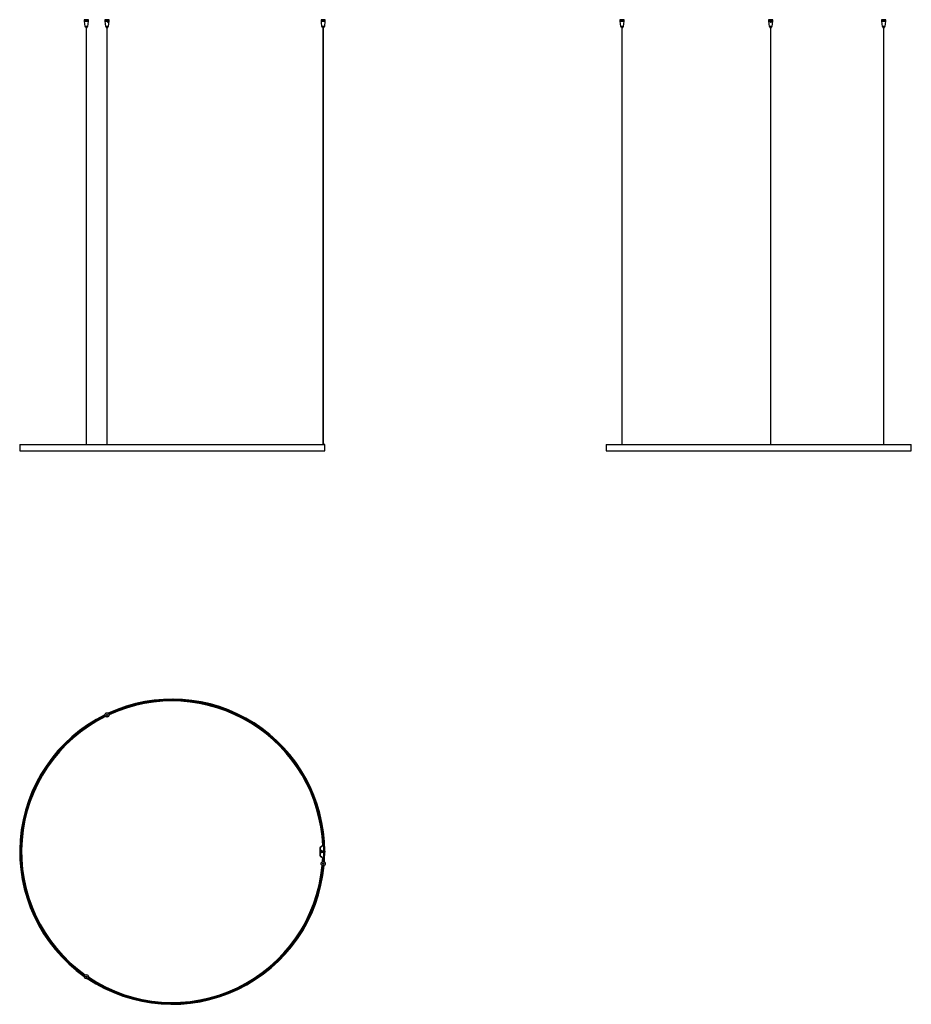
# Model space of a CAD drawing. Header units: millimetres. Extents: x 863 to 5116, y 404 to 5098.
import ezdxf

# ---------------------------------------------------------------- set-up
doc = ezdxf.new("R2010")
doc.units = ezdxf.units.MM
doc.header["$LTSCALE"] = 50

msp = doc.modelspace()

# ---------------------------------------------------------------- linework, layer by layer
at = {"color": 7, "linetype": 'Continuous', "lineweight": 25}
for p, q in [((1171.5, 5097.8), (1171.2, 5097.5)), ((1171.2, 5097.5), (1171.2, 5091.3)), ((1189.9, 5097.5), (1171.2, 5097.5)), ((1171.2, 5091.3), (1173.7, 5066.1)), ((1171.2, 5091.3), (1191.2, 5091.3)), ((1171.5, 5097.8), (1189.6, 5097.8)), ((1188.8, 5066.1), (1191.2, 5091.3)), ((1189.6, 5097.8), (1190.9, 5097.8)), ((1191.2, 5097.5), (1189.9, 5097.5)), ((1191.2, 5097.5), (1190.9, 5097.8)), ((1191.2, 5091.3), (1191.2, 5097.5)), ((1269.7, 5097.8), (1269.4, 5097.5)), ((1269.4, 5097.5), (1269.4, 5091.3)), ((1270.7, 5097.5), (1269.4, 5097.5)), ((1269.4, 5091.3), (1271.9, 5066.1)), ((1269.4, 5091.3), (1283.1, 5091.3)), ((1269.7, 5097.8), (1271, 5097.8)), ((1289.4, 5097.5), (1270.7, 5097.5)), ((1271, 5097.8), (1289.1, 5097.8)), ((1283, 5091), (1282.8, 5085.3)), ((1285.6, 5091), (1282.8, 5085.4)), ((1282.8, 5085.4), (1282.8, 5085.8)), ((1282.8, 5085.3), (1285.4, 5085.3)), ((1284.4, 5093.3), (1283, 5090.5)), ((1283, 5091), (1283.1, 5091.3)), ((1285.6, 5091), (1285.4, 5085.3)), ((1285.6, 5091.3), (1289.4, 5091.3)), ((1285.6, 5091.3), (1285.6, 5091)), ((1286.9, 5066.1), (1289.4, 5091.3)), ((1289.4, 5097.5), (1289.1, 5097.8)), ((1289.4, 5091.3), (1289.4, 5097.5)), ((2301, 5097.8), (2300.7, 5097.5)), ((2300.7, 5097.5), (2300.7, 5093.3)), ((2320.7, 5097.5), (2300.7, 5097.5)), ((2300.8, 5091.3), (2320.7, 5091.3)), ((2300.8, 5091.3), (2300.9, 5091)), ((2300.9, 5091), (2301.4, 5085.3)), ((2301, 5097.8), (2320.4, 5097.8)), ((2301.5, 5083.8), (2303.2, 5066.1)), ((2318.3, 5066.1), (2320.7, 5091.3)), ((2320.7, 5097.5), (2320.4, 5097.8)), ((2320.7, 5091.3), (2320.7, 5097.5)), ((3726.7, 5097.8), (3726.4, 5097.5)), ((3726.4, 5097.5), (3726.4, 5091.3)), ((3741.4, 5097.5), (3726.4, 5097.5)), ((3726.4, 5091.3), (3728.9, 5066.1)), ((3726.4, 5091.3), (3746.4, 5091.3)), ((3726.7, 5097.8), (3741.2, 5097.8)), ((3741.2, 5097.8), (3746.1, 5097.8)), ((3746.4, 5097.5), (3741.4, 5097.5)), ((3743.9, 5066.1), (3746.4, 5091.3)), ((3746.4, 5097.5), (3746.1, 5097.8)), ((3746.4, 5091.3), (3746.4, 5097.5)), ((4435.5, 5097.8), (4435.2, 5097.5)), ((4435.2, 5097.5), (4435.2, 5091.3)), ((4455.2, 5097.5), (4435.2, 5097.5)), ((4435.2, 5091.3), (4437.7, 5066.1)), ((4435.2, 5091.3), (4443.7, 5091.3)), ((4435.5, 5097.8), (4454.9, 5097.8)), ((4443.7, 5091), (4443.7, 5091.3)), ((4443.7, 5091), (4443.7, 5085.3)), ((4445.2, 5093.3), (4445.2, 5087.8)), ((4446.7, 5091.3), (4446.7, 5091)), ((4446.7, 5091.3), (4455.2, 5091.3)), ((4446.7, 5091), (4446.7, 5085.3)), ((4452.7, 5066.1), (4455.2, 5091.3)), ((4455.2, 5097.5), (4454.9, 5097.8)), ((4455.2, 5091.3), (4455.2, 5097.5)), ((4974.2, 5097.8), (4973.9, 5097.5)), ((4973.9, 5097.5), (4973.9, 5091.3)), ((4993.9, 5097.5), (4973.9, 5097.5)), ((4973.9, 5091.3), (4976.4, 5066.1)), ((4973.9, 5091.3), (4993.9, 5091.3)), ((4974.2, 5097.8), (4993.6, 5097.8)), ((4991.5, 5066.1), (4993.9, 5091.3)), ((4993.9, 5097.5), (4993.6, 5097.8)), ((4993.9, 5091.3), (4993.9, 5097.5)), ((1173.7, 5066.1), (1174, 5065.8)), ((1173.7, 5066.1), (1188.8, 5066.1)), ((1187.5, 5065.8), (1174, 5065.8)), ((1175.2, 5065.8), (1175.2, 5063.8)), ((1175.2, 5063.8), (1186.4, 5063.8)), ((1179.3, 5063.8), (1179.3, 5056.8)), ((1179.3, 5056.8), (1182.9, 5056.8)), ((1180.6, 5056.8), (1180.6, 3072.8)), ((1181.8, 3072.8), (1181.8, 5056.8)), ((1182.9, 5056.8), (1183.2, 5056.8)), ((1183.2, 5056.8), (1183.2, 5063.8)), ((1186.4, 5063.8), (1187.2, 5063.8)), ((1187.2, 5063.8), (1187.2, 5065.8)), ((1188.4, 5065.8), (1187.5, 5065.8)), ((1188.4, 5065.8), (1188.8, 5066.1)), ((1271.9, 5066.1), (1272.2, 5065.8)), ((1271.9, 5066.1), (1286.9, 5066.1)), ((1273.2, 5065.8), (1272.2, 5065.8)), ((1286.6, 5065.8), (1273.2, 5065.8)), ((1273.4, 5065.8), (1273.4, 5063.8)), ((1273.4, 5063.8), (1274.2, 5063.8)), ((1274.2, 5063.8), (1285.4, 5063.8)), ((1277.5, 5063.8), (1277.5, 5056.8)), ((1277.5, 5056.8), (1277.7, 5056.8)), ((1277.7, 5056.8), (1281.4, 5056.8)), ((1278.8, 5056.8), (1278.8, 3072.8)), ((1280, 3072.8), (1280, 5056.8)), ((1281.4, 5056.8), (1281.4, 5063.8)), ((1285.4, 5063.8), (1285.4, 5065.8)), ((1286.6, 5065.8), (1286.9, 5066.1)), ((2303.2, 5066.1), (2303.5, 5065.8)), ((2303.2, 5066.1), (2310.7, 5066.1)), ((2317.9, 5065.8), (2303.5, 5065.8)), ((2304.7, 5065.8), (2304.7, 5063.8)), ((2304.7, 5063.8), (2316.7, 5063.8)), ((2308.8, 5063.8), (2308.8, 5056.8)), ((2308.8, 5056.8), (2312.7, 5056.8)), ((2310.1, 5056.8), (2310.1, 3072.8)), ((2310.7, 5066.1), (2318.3, 5066.1)), ((2311.3, 3072.8), (2311.3, 5056.8)), ((2312.7, 5056.8), (2312.7, 5063.8)), ((2316.7, 5063.8), (2316.7, 5065.8)), ((2317.9, 5065.8), (2318.3, 5066.1)), ((3728.9, 5066.1), (3729.2, 5065.8)), ((3728.9, 5066.1), (3743.9, 5066.1)), ((3740, 5065.8), (3729.2, 5065.8)), ((3730.4, 5065.8), (3730.4, 5063.8)), ((3730.4, 5063.8), (3739.4, 5063.8)), ((3734.4, 5063.8), (3734.4, 5056.8)), ((3734.4, 5056.8), (3737.4, 5056.8)), ((3735.8, 5056.8), (3735.8, 3072.8)), ((3737, 3072.8), (3737, 5056.8)), ((3737.4, 5056.8), (3738.3, 5056.8)), ((3738.3, 5056.8), (3738.3, 5063.8)), ((3739.4, 5063.8), (3742.4, 5063.8)), ((3743.6, 5065.8), (3740, 5065.8)), ((3742.4, 5063.8), (3742.4, 5065.8)), ((3743.6, 5065.8), (3743.9, 5066.1)), ((4437.7, 5066.1), (4438, 5065.8)), ((4437.7, 5066.1), (4452.7, 5066.1)), ((4452.4, 5065.8), (4438, 5065.8)), ((4439.2, 5065.8), (4439.2, 5063.8)), ((4439.2, 5063.8), (4451.2, 5063.8)), ((4443.2, 5063.8), (4443.2, 5056.8)), ((4443.2, 5056.8), (4447.1, 5056.8)), ((4444.6, 5056.8), (4444.6, 3072.8)), ((4445.8, 3072.8), (4445.8, 5056.8)), ((4447.1, 5056.8), (4447.1, 5063.8)), ((4451.2, 5063.8), (4451.2, 5065.8)), ((4452.4, 5065.8), (4452.7, 5066.1)), ((4976.4, 5066.1), (4976.7, 5065.8)), ((4976.4, 5066.1), (4980.2, 5066.1)), ((4991.1, 5065.8), (4976.7, 5065.8)), ((4977.9, 5065.8), (4977.9, 5063.8)), ((4977.9, 5063.8), (4989.9, 5063.8)), ((4980.2, 5066.1), (4991.5, 5066.1)), ((4982, 5063.8), (4982, 5056.8)), ((4982, 5056.8), (4985.9, 5056.8)), ((4983.3, 5056.8), (4983.3, 3072.8)), ((4984.5, 3072.8), (4984.5, 5056.8)), ((4985.9, 5056.8), (4985.9, 5063.8)), ((4989.9, 5063.8), (4989.9, 5065.8)), ((4991.1, 5065.8), (4991.5, 5066.1)), ((863, 3072.6), (863, 3043)), ((863, 3072.6), (2318, 3072.6)), ((863.2, 3072.8), (2317.8, 3072.8)), ((2314, 3073.3), (2314, 3072.9)), ((2317.8, 3073.3), (2314, 3073.3)), ((2317.8, 3072.9), (2314, 3072.9)), ((2317.8, 3072.9), (2317.8, 3073.3)), ((2318.4, 3072.7), (2318, 3072.7)), ((2318, 3042.9), (2318, 3072.7)), ((2318.4, 3042.9), (2318.4, 3072.7)), ((3661, 3072.6), (3661, 3043)), ((3661, 3072.6), (5116, 3072.6)), ((3661.2, 3072.8), (5115.8, 3072.8)), ((4386, 3073.3), (4391, 3073.3)), ((4386, 3073.3), (4386, 3072.8)), ((4391, 3073.3), (4391, 3072.8)), ((5116, 3043), (5116, 3072.6)), ((863, 3043), (2318, 3043)), ((863.2, 3042.8), (2317.8, 3042.8)), ((2314, 3042.7), (2314, 3042.3)), ((2314, 3042.7), (2317.8, 3042.7)), ((2314, 3042.3), (2317.8, 3042.3)), ((2317.8, 3042.3), (2317.8, 3042.7)), ((2318, 3042.9), (2318.4, 3042.9)), ((3661, 3043), (5116, 3043)), ((3661.2, 3042.8), (5115.8, 3042.8)), ((4386, 3042.8), (4386, 3042.3)), ((4386, 3042.3), (4391, 3042.3)), ((4391, 3042.8), (4391, 3042.3)), ((2295, 1149.4), (2295, 1113.2)), ((2295.1, 1149.7), (2295.3, 1150)), ((2295.5, 1150.5), (2295.2, 1150.1)), ((2295.5, 1150.5), (2295.7, 1150.3)), ((2295.6, 1150.6), (2306.3, 1159.3)), ((2295.8, 1150.3), (2295.6, 1150.6)), ((2309.1, 1161.4), (2296.3, 1150.6)), ((2296.3, 1150.6), (2296.3, 1112.1)), ((2302.4, 1136.9), (2302.2, 1136.2)), ((2303.6, 1136.3), (2303.4, 1136.9)), ((2306.4, 1159.1), (2306.3, 1159.3)), ((2312.7, 1161.4), (2309.1, 1161.4)), ((2313.4, 1133.8), (2313.4, 1128.8)), ((2314, 1133.8), (2313.4, 1133.8)), ((2314, 1128.8), (2313.4, 1128.8)), ((2314, 1133.8), (2314, 1128.8)), ((2317.8, 1133.8), (2314, 1133.8)), ((2317.8, 1128.8), (2314, 1128.8)), ((2317.8, 1133.8), (2317.8, 1128.8)), ((2318.4, 1133.8), (2317.8, 1133.8)), ((2318.4, 1128.8), (2317.8, 1128.8)), ((2318.4, 1133.8), (2318.4, 1128.8)), ((2295.3, 1112.7), (2295.1, 1113)), ((2295.5, 1112.1), (2295.7, 1112.4)), ((2295.8, 1112.3), (2295.6, 1112)), ((2306.3, 1103.4), (2295.6, 1112)), ((2296.3, 1112.1), (2309.1, 1101.2)), ((2306.4, 1103.5), (2306.3, 1103.4)), ((2309.1, 1101.2), (2312.7, 1101.2))]:
    msp.add_line(p, q, dxfattribs=at)
at = {"color": 7, "linetype": 'Continuous', "lineweight": 25, "flags": 128}
for points in [[(2295.2, 1112.6), (2295.2, 1112.6), (2295.5, 1112.1)], [(2307.4, 1084.1), (2307.6, 1087.4), (2308.3, 1101.9)], [(2307.5, 1084.1), (2307.7, 1087.4), (2308.4, 1101.8)], [(2307.8, 1084.2), (2308, 1087.4), (2308.8, 1101.5)], [(2308.7, 1084.4), (2309.3, 1093.5), (2309.6, 1101.2)], [(2309.4, 1084.6), (2310, 1093.5), (2310.3, 1101.2)]]:
    msp.add_lwpolyline(points, dxfattribs=at)
at = {"color": 7, "linetype": 'Continuous', "lineweight": 25}
for centre, radius in [((1279.4, 1783.4), 10), ((1279.4, 1783.4), 9.7), ((1279.4, 1783.4), 2.8), ((1279.4, 1783.4), 2.5), ((1279.4, 1783.4), 1.9), ((1279.4, 1783.4), 1.4), ((1279.4, 1783.4), 1), ((1279.4, 1783.4), 0.6), ((2303.2, 1131.3), 5), ((2303.2, 1131.3), 4.5), ((2303.2, 1131.3), 2.8), ((2310.7, 1074.6), 10), ((2310.7, 1074.6), 9.7), ((2310.7, 1074.6), 2.8), ((2310.7, 1074.6), 2.5), ((2310.7, 1074.6), 1.9), ((2310.7, 1074.6), 1.4), ((2310.7, 1074.6), 1), ((2310.7, 1074.6), 0.6), ((1181.2, 535.9), 10), ((1181.2, 535.9), 9.7), ((1181.2, 535.9), 2.8), ((1181.2, 535.9), 2.5), ((1181.2, 535.9), 1.9), ((1181.2, 535.9), 1.4), ((1181.2, 535.9), 1), ((1181.2, 535.9), 0.6)]:
    msp.add_circle(centre, radius, dxfattribs=at)
for centre, radius, start, end in [((863.2, 3072.6), 0.2, 90, 180), ((2314, 3072.7), 0.6, 90, 170.4059), ((2314, 3072.7), 0.2, 90, 150), ((2317.8, 3072.7), 0.6, 0, 90), ((2317.8, 3072.7), 0.2, 0, 90), ((2317.8, 3072.6), 0.2, 0, 90), ((3661.2, 3072.6), 0.2, 90, 180), ((5115.8, 3072.6), 0.2, 0, 90), ((863.2, 3043), 0.2, 180, 270), ((2314, 3042.9), 0.6, 189.5941, 270), ((2314, 3042.9), 0.2, 210, 270), ((2317.8, 3043), 0.2, 270, 0), ((2317.8, 3042.9), 0.2, 270, 0), ((2317.8, 3042.9), 0.6, 270, 0), ((3661.2, 3043), 0.2, 180, 270), ((5115.8, 3043), 0.2, 270, 0), ((1590.5, 1131.3), 727.5, 0.1969, 114.8156), ((1590.5, 1131.3), 727.3, 0.1969, 114.8066), ((1590.5, 1131.3), 723.7, 0.1979, 114.7134), ((1590.5, 1131.3), 723.5, 0.198, 114.7115), ((1590.5, 1131.3), 723.3, 0.198, 114.71), ((1590.5, 1131.3), 720.5, 2.3955, 114.7219), ((1590.5, 1131.3), 719.8, 2.3978, 114.735), ((1590.5, 1131.3), 718.9, 2.3767, 114.7574), ((1590.5, 1131.3), 718.6, 2.3561, 114.7679), ((1590.5, 1131.3), 718.5, 2.3501, 114.7712), ((1590.5, 1131.3), 727.5, 116.1844, 234.8156), ((1590.5, 1131.3), 727.3, 116.1934, 234.8066), ((1590.5, 1131.3), 723.7, 116.2866, 234.7134), ((1590.5, 1131.3), 723.5, 116.2885, 234.7115), ((1590.5, 1131.3), 723.3, 116.29, 234.71), ((1590.5, 1131.3), 720.5, 116.2781, 234.7219), ((1590.5, 1131.3), 719.8, 116.265, 234.735), ((1590.5, 1131.3), 718.9, 116.2426, 234.7574), ((1590.5, 1131.3), 718.6, 116.2321, 234.7679), ((1590.5, 1131.3), 718.5, 116.2288, 234.7712), ((2296.5, 1149.4), 1.5, 129, 134.3063), ((2302.9, 1136.7), 0.5, 22.5, 157.5), ((1590.5, 1131.3), 723.3, 356.29, 359.802), ((1590.5, 1131.3), 723.5, 356.2885, 359.802), ((1590.5, 1131.3), 723.7, 356.2866, 359.8021), ((1886.7, 1131.3), 427.1, 0.3354, 4.0438), ((1886.7, 1131.3), 427.1, 355.9562, 359.6646), ((1590.5, 1131.3), 727.3, 356.1934, 359.8031), ((1590.5, 1131.3), 727.5, 356.1844, 359.8031), ((2296.5, 1113.2), 1.5, 225.6937, 231), ((1590.5, 1131.3), 727.5, 236.1844, 354.8156), ((1590.5, 1131.3), 727.3, 236.1934, 354.8066), ((1590.5, 1131.3), 723.7, 236.2866, 354.7134), ((1590.5, 1131.3), 723.5, 236.2885, 354.7115), ((1590.5, 1131.3), 723.3, 236.29, 354.71), ((1590.5, 1131.3), 720.5, 236.2781, 354.7219), ((1590.5, 1131.3), 719.8, 236.265, 354.735), ((1590.5, 1131.3), 718.6, 236.2321, 354.7679), ((1590.5, 1131.3), 718.9, 236.2426, 354.7574), ((1590.5, 1131.3), 718.5, 236.2288, 354.7712)]:
    msp.add_arc(centre, radius, start, end, dxfattribs=at)
for points, knots in [([(1284, 5083.8), (1283.9, 5083.8), (1283.6, 5083.8), (1283.2, 5084.1), (1282.9, 5084.5), (1282.8, 5084.9), (1282.8, 5085.2), (1282.8, 5085.3)], [0, 0, 0, 0, 0.214404, 0.428796, 0.643427, 0.857261, 1, 1, 1, 1]), ([(1283.1, 5091.3), (1283.1, 5091.6), (1283.2, 5092.2), (1283.6, 5092.8), (1283.9, 5093.1), (1284.2, 5093.3), (1284.3, 5093.3), (1284.4, 5093.3)], [0, 0, 0, 0, 0.373668, 0.616602, 0.788801, 0.921978, 1, 1, 1, 1]), ([(1285.4, 5085.3), (1285.3, 5085.1), (1285.3, 5084.8), (1285.1, 5084.3), (1284.7, 5084), (1284.4, 5083.8), (1284.1, 5083.8), (1284, 5083.8)], [0, 0, 0, 0, 0.21266, 0.425334, 0.638039, 0.852228, 1, 1, 1, 1]), ([(1284.4, 5093.3), (1284.5, 5093.3), (1284.7, 5093.2), (1285.1, 5093), (1285.4, 5092.5), (1285.6, 5091.9), (1285.6, 5091.5), (1285.6, 5091.3)], [0, 0, 0, 0, 0.140086, 0.27924, 0.49221, 0.8082, 1, 1, 1, 1]), ([(2300.7, 5093.3), (2300.7, 5093.3), (2300.7, 5093.2), (2300.8, 5093), (2300.8, 5092.5), (2300.8, 5091.9), (2300.8, 5091.5), (2300.8, 5091.3)], [0, 0, 0, 0, 0.140086, 0.27924, 0.49221, 0.8082, 1, 1, 1, 1]), ([(2301.4, 5085.3), (2301.4, 5085.1), (2301.5, 5084.8), (2301.5, 5084.3), (2301.5, 5084), (2301.5, 5083.8), (2301.5, 5083.8), (2301.5, 5083.8)], [0, 0, 0, 0, 0.21266, 0.425334, 0.638039, 0.852228, 1, 1, 1, 1]), ([(4443.7, 5091.3), (4443.8, 5091.6), (4443.9, 5092.2), (4444.2, 5092.8), (4444.6, 5093.1), (4444.9, 5093.3), (4445.1, 5093.3), (4445.2, 5093.3)], [0, 0, 0, 0, 0.373668, 0.616602, 0.788801, 0.921978, 1, 1, 1, 1]), ([(4445.2, 5087.8), (4445.1, 5087.8), (4444.9, 5087.8), (4444.5, 5087.5), (4444.1, 5087.1), (4443.8, 5086.3), (4443.7, 5085.7), (4443.7, 5085.4)], [0, 0, 0, 0, 0.0982358, 0.2189159, 0.4017828, 0.7024204, 1, 1, 1, 1]), ([(4445.2, 5083.8), (4445, 5083.8), (4444.7, 5083.8), (4444.2, 5084.1), (4443.9, 5084.5), (4443.7, 5084.9), (4443.7, 5085.2), (4443.7, 5085.3)], [0, 0, 0, 0, 0.214404, 0.428796, 0.643427, 0.857261, 1, 1, 1, 1]), ([(4445.2, 5093.3), (4445.3, 5093.3), (4445.6, 5093.2), (4446, 5093), (4446.3, 5092.5), (4446.6, 5091.9), (4446.7, 5091.5), (4446.7, 5091.3)], [0, 0, 0, 0, 0.140086, 0.27924, 0.49221, 0.8082, 1, 1, 1, 1]), ([(4446.7, 5085.4), (4446.7, 5085.8), (4446.6, 5086.4), (4446.2, 5087.1), (4445.9, 5087.5), (4445.5, 5087.7), (4445.3, 5087.8), (4445.2, 5087.8)], [0, 0, 0, 0, 0.3418161, 0.6253916, 0.7767861, 0.8972981, 1, 1, 1, 1]), ([(4446.7, 5085.3), (4446.7, 5085.1), (4446.6, 5084.8), (4446.4, 5084.3), (4446, 5084), (4445.6, 5083.8), (4445.3, 5083.8), (4445.2, 5083.8)], [0, 0, 0, 0, 0.21266, 0.425334, 0.638039, 0.852228, 1, 1, 1, 1]), ([(2295.2, 1150.1), (2295.1, 1150), (2295.1, 1149.9), (2295, 1149.7), (2295, 1149.6), (2295, 1149.5), (2295, 1149.4), (2295, 1149.4)], [0, 0, 0, 0, 0.253603, 0.601867, 0.783763, 0.912439, 1, 1, 1, 1]), ([(2295, 1149.4), (2295, 1149.5), (2295, 1149.5), (2295.1, 1149.6), (2295.1, 1149.7)], [0, 0, 0, 0, 0.500001, 1, 1, 1, 1]), ([(2295.3, 1150), (2295.4, 1150), (2295.5, 1150.1), (2295.7, 1150.3), (2296, 1150.4), (2296.2, 1150.5), (2296.3, 1150.6)], [0, 0, 0, 0, 0.249999, 0.5, 0.75, 1, 1, 1, 1]), ([(2295, 1113.2), (2295, 1113.2), (2295, 1113.2), (2295, 1113.1), (2295, 1112.9), (2295.1, 1112.7), (2295.1, 1112.6), (2295.2, 1112.6)], [0, 0, 0, 0, 0.119615, 0.237458, 0.444121, 0.829693, 1, 1, 1, 1]), ([(2296.3, 1112.1), (2296.2, 1112.1), (2296, 1112.2), (2295.7, 1112.4), (2295.5, 1112.5), (2295.4, 1112.6), (2295.3, 1112.7)], [0, 0, 0, 0, 0.2500002, 0.5000003, 0.7500005, 1, 1, 1, 1])]:
    msp.add_open_spline(points, degree=3, knots=knots, dxfattribs=at)
msp.add_open_spline([(2295.1, 1113), (2295.1, 1113), (2295, 1113.1), (2295, 1113.2), (2295, 1113.2)], degree=3, dxfattribs=at)

doc.saveas('drawing.dxf')
